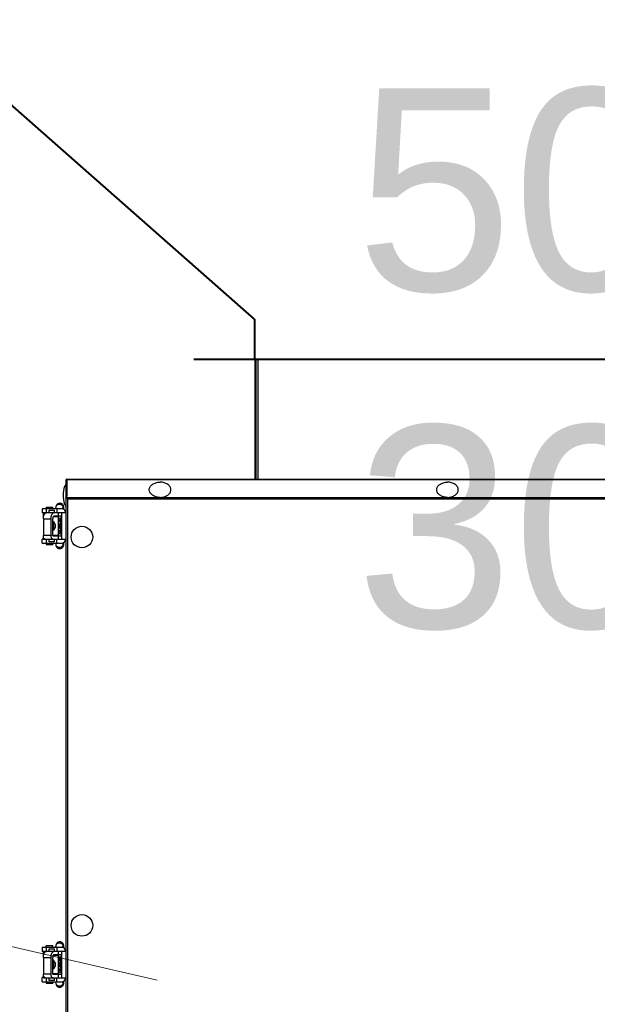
# Model space of a CAD drawing. Header units: millimetres. Extents: x 14400 to 93787, y -21104 to 39413.
# Tile 184 of 256: x 23625 to 23668, y 17812 to 17885. Entities that reach past the tile are written whole.
import ezdxf

# ---------------------------------------------------------------- set-up
doc = ezdxf.new("R2010")
doc.units = ezdxf.units.MM
doc.layers.add('B1_ASSEMBLY_MEMBERS', color=7, linetype='Continuous')
doc.layers.add('FLUID-CZ2-150-DIM', color=7, linetype='Continuous')
doc.layers.add('FL_WENTYLACJA', color=7, linetype='Continuous', lineweight=50)
doc.layers.add('FLUID-CZ2', color=204, linetype='Continuous', lineweight=40)
doc.styles.add('FDBES', font='arial.ttf')

# ---------------------------------------------------------------- blocks, each defined once
blk = doc.blocks.new('dsgsdg')
at = {"layer": 'B1_ASSEMBLY_MEMBERS', "linetype": 'Continuous'}
for p, q in [((48828.882, -49912.283), (48828.882, -49834.423)), ((48828.923, -49912.283), (48828.923, -49834.423)), ((48830.241, -49912.277), (48830.241, -49834.429)), ((48830.34, -49912.213), (48830.34, -49834.493)), ((48820.022, -49898.31), (48820.022, -49848.38)), ((48820.022, -49898.1), (48828.882, -49898.1)), ((48820.022, -49898.24), (48828.882, -49898.24)), ((48820.022, -49898.31), (48828.882, -49898.31)), ((48828.882, -49912.283), (48830.142, -49912.283)), ((48828.952, -49912.353), (48828.952, -49912.283)), ((48828.952, -49912.353), (48923.812, -49912.353)), ((48828.973, -49912.353), (48828.973, -49912.283)), ((48829.928, -49912.543), (48830.237, -49912.543)), ((48830.241, -49912.277), (48830.142, -49912.283)), ((48830.241, -49912.277), (48830.291, -49912.277)), ((48830.241, -49912.353), (48830.241, -49912.283)), ((48830.291, -49912.312), (48830.291, -49912.262)), ((48830.34, -49912.213), (48830.304, -49912.234)), ((48830.34, -49912.213), (48922.424, -49912.213)), ((48831.008, -49912.57), (48830.998, -49912.568)), ((48831.097, -49912.585), (48831.008, -49912.57)), ((48831.083, -49912.673), (48831.083, -49914.103)), ((48831.382, -49912.353), (48831.382, -49912.653)), ((48833.332, -49912.653), (48831.382, -49912.653)), ((48831.382, -49912.653), (48831.382, -49913.995)), ((48831.632, -49912.653), (48831.632, -49913.226)), ((48831.989, -49912.731), (48831.632, -49912.673)), ((48831.932, -49912.783), (48831.962, -49912.753)), ((48831.932, -49912.783), (48831.932, -49912.889)), ((48831.962, -49912.753), (48832.032, -49912.753)), ((48831.962, -49912.889), (48831.962, -49912.753)), ((48831.989, -49912.731), (48831.992, -49912.732)), ((48831.992, -49912.753), (48831.992, -49912.732)), ((48831.992, -49912.732), (48831.997, -49912.732)), ((48831.997, -49912.732), (48831.999, -49912.733)), ((48832.032, -49912.889), (48832.032, -49912.653)), ((48832.032, -49912.737), (48832.232, -49912.737)), ((48832.232, -49912.653), (48832.232, -49912.746)), ((48832.257, -49912.653), (48832.257, -49912.693)), ((48832.457, -49912.693), (48832.457, -49912.653)), ((48832.482, -49912.653), (48832.482, -49912.746)), ((48832.482, -49912.737), (48832.682, -49912.737)), ((48832.682, -49912.889), (48832.682, -49912.653)), ((48832.682, -49912.803), (48832.782, -49912.803)), ((48832.725, -49912.731), (48832.722, -49912.732)), ((48832.722, -49912.732), (48832.722, -49912.803)), ((48833.082, -49912.673), (48832.725, -49912.731)), ((48832.782, -49912.889), (48832.782, -49912.803)), ((48833.082, -49913.317), (48833.082, -49912.653)), ((48833.332, -49912.653), (48833.332, -49912.353)), ((48833.332, -49913.995), (48833.332, -49912.653)), ((48833.707, -49912.57), (48833.618, -49912.585)), ((48833.631, -49914.103), (48833.631, -49912.673)), ((48863.533, -49912.57), (48863.523, -49912.568)), ((48863.622, -49912.585), (48863.533, -49912.57)), ((48863.608, -49912.673), (48863.608, -49914.103)), ((48863.907, -49912.353), (48863.907, -49912.653)), ((48865.857, -49912.653), (48863.907, -49912.653)), ((48863.907, -49912.653), (48863.907, -49913.995)), ((48864.157, -49912.653), (48864.157, -49913.226)), ((48864.514, -49912.731), (48864.157, -49912.673)), ((48864.457, -49912.783), (48864.487, -49912.753)), ((48864.457, -49912.783), (48864.457, -49912.889)), ((48864.487, -49912.753), (48864.557, -49912.753)), ((48864.487, -49912.889), (48864.487, -49912.753)), ((48864.514, -49912.731), (48864.517, -49912.732)), ((48864.517, -49912.753), (48864.517, -49912.732)), ((48864.517, -49912.732), (48864.522, -49912.732)), ((48864.522, -49912.732), (48864.524, -49912.733)), ((48864.557, -49912.889), (48864.557, -49912.653)), ((48864.557, -49912.737), (48864.757, -49912.737)), ((48864.757, -49912.653), (48864.757, -49912.746)), ((48864.782, -49912.653), (48864.782, -49912.693)), ((48864.982, -49912.693), (48864.982, -49912.653)), ((48865.007, -49912.653), (48865.007, -49912.746)), ((48865.007, -49912.737), (48865.207, -49912.737)), ((48865.207, -49912.889), (48865.207, -49912.653)), ((48865.207, -49912.803), (48865.307, -49912.803)), ((48865.25, -49912.731), (48865.247, -49912.732)), ((48865.247, -49912.732), (48865.247, -49912.803)), ((48865.607, -49912.673), (48865.25, -49912.731)), ((48865.307, -49912.889), (48865.307, -49912.803)), ((48865.607, -49913.317), (48865.607, -49912.653)), ((48865.857, -49912.653), (48865.857, -49912.353)), ((48865.857, -49913.995), (48865.857, -49912.653)), ((48866.232, -49912.57), (48866.143, -49912.585)), ((48866.156, -49914.103), (48866.156, -49912.673)), ((48831.083, -49913.089), (48830.927, -49913.064)), ((48831.082, -49913.298), (48830.982, -49913.298)), ((48830.982, -49913.298), (48830.982, -49913.798)), ((48831.083, -49913.003), (48831.383, -49913.003)), ((48831.382, -49913.189), (48831.182, -49913.189)), ((48831.182, -49913.589), (48831.182, -49913.189)), ((48831.382, -49913.589), (48831.182, -49913.589)), ((48831.382, -49912.923), (48831.632, -49912.923)), ((48831.657, -49913.183), (48831.632, -49913.179)), ((48831.657, -49913.189), (48831.632, -49913.189)), ((48833.057, -49912.889), (48831.657, -49912.889)), ((48831.657, -49913.272), (48831.657, -49912.889)), ((48833.072, -49913.322), (48831.832, -49913.322)), ((48833.072, -49913.442), (48831.832, -49913.442)), ((48831.832, -49914.012), (48831.832, -49913.442)), ((48833.057, -49912.889), (48833.057, -49913.322)), ((48833.082, -49913.179), (48833.057, -49913.183)), ((48833.082, -49913.189), (48833.057, -49913.189)), ((48833.072, -49913.442), (48833.072, -49914.012)), ((48833.082, -49912.923), (48833.332, -49912.923)), ((48833.631, -49913.003), (48833.331, -49913.003)), ((48833.532, -49913.189), (48833.332, -49913.189)), ((48833.532, -49913.589), (48833.332, -49913.589)), ((48833.532, -49913.189), (48833.532, -49913.589)), ((48833.787, -49913.064), (48833.631, -49913.089)), ((48833.632, -49913.298), (48833.732, -49913.298)), ((48833.732, -49913.798), (48833.732, -49913.298)), ((48863.608, -49913.089), (48863.452, -49913.064)), ((48863.607, -49913.298), (48863.507, -49913.298)), ((48863.507, -49913.298), (48863.507, -49913.798)), ((48863.608, -49913.003), (48863.908, -49913.003)), ((48863.907, -49913.189), (48863.707, -49913.189)), ((48863.707, -49913.589), (48863.707, -49913.189)), ((48863.907, -49913.589), (48863.707, -49913.589)), ((48863.907, -49912.923), (48864.157, -49912.923)), ((48864.182, -49913.183), (48864.157, -49913.179)), ((48864.182, -49913.189), (48864.157, -49913.189)), ((48865.582, -49912.889), (48864.182, -49912.889)), ((48864.182, -49913.272), (48864.182, -49912.889)), ((48865.597, -49913.322), (48864.357, -49913.322)), ((48865.597, -49913.442), (48864.357, -49913.442)), ((48864.357, -49914.012), (48864.357, -49913.442)), ((48865.582, -49912.889), (48865.582, -49913.322)), ((48865.607, -49913.179), (48865.582, -49913.183)), ((48865.607, -49913.189), (48865.582, -49913.189)), ((48865.597, -49913.442), (48865.597, -49914.012)), ((48865.607, -49912.923), (48865.857, -49912.923)), ((48866.156, -49913.003), (48865.856, -49913.003)), ((48866.057, -49913.189), (48865.857, -49913.189)), ((48866.057, -49913.589), (48865.857, -49913.589)), ((48866.057, -49913.189), (48866.057, -49913.589)), ((48866.312, -49913.064), (48866.156, -49913.089)), ((48866.157, -49913.298), (48866.257, -49913.298)), ((48866.257, -49913.798), (48866.257, -49913.298)), ((48831.082, -49913.798), (48830.982, -49913.798)), ((48831.383, -49913.787), (48831.083, -49913.787)), ((48831.083, -49914.103), (48831.383, -49914.103)), ((48831.632, -49913.995), (48831.382, -49913.995)), ((48831.382, -49913.998), (48831.632, -49913.998)), ((48831.383, -49913.982), (48831.383, -49914.103)), ((48831.632, -49913.998), (48831.632, -49913.989)), ((48831.832, -49914.012), (48833.072, -49914.012)), ((48833.332, -49913.998), (48833.189, -49913.998)), ((48833.332, -49913.995), (48833.202, -49913.995)), ((48833.631, -49913.787), (48833.331, -49913.787)), ((48833.331, -49913.983), (48833.331, -49914.103)), ((48833.631, -49914.103), (48833.331, -49914.103)), ((48833.632, -49913.798), (48833.732, -49913.798)), ((48863.607, -49913.798), (48863.507, -49913.798)), ((48863.908, -49913.787), (48863.608, -49913.787)), ((48863.608, -49914.103), (48863.908, -49914.103)), ((48864.157, -49913.995), (48863.907, -49913.995)), ((48863.907, -49913.998), (48864.157, -49913.998)), ((48863.908, -49913.982), (48863.908, -49914.103)), ((48864.157, -49913.998), (48864.157, -49913.989)), ((48864.357, -49914.012), (48865.597, -49914.012)), ((48865.857, -49913.998), (48865.714, -49913.998)), ((48865.857, -49913.995), (48865.727, -49913.995)), ((48866.156, -49913.787), (48865.856, -49913.787)), ((48865.856, -49913.983), (48865.856, -49914.103)), ((48866.156, -49914.103), (48865.856, -49914.103)), ((48866.157, -49913.798), (48866.257, -49913.798))]:
    blk.add_line(p, q, dxfattribs=at)
for centre in [(48833.182, -49911.153), (48861.982, -49911.153)]:
    blk.add_circle(centre, 0.8, dxfattribs=at)
for centre, radius, start, end in [((48829.022, -49912.213), 0.14, 207.99036, 240.00035), ((48829.928, -49911.353), 1.19, 237.16787, 270), ((48830.237, -49911.353), 1.19, 270, 302.83213), ((48830.495, -49912.401), 0.239, 145.7954, 148.56824), ((48831.403, -49912.673), 0.32, 93.76274, 180), ((48832.296, -49910.15), 2.616, 279.20893, 279.37638), ((48833.311, -49912.673), 0.32, 0, 86.23726), ((48863.928, -49912.673), 0.32, 93.76274, 180), ((48864.821, -49910.15), 2.616, 279.20893, 279.37638), ((48865.836, -49912.673), 0.32, 0, 86.23726), ((48832.357, -49913.533), 0.251, 58.11564, 121.88474), ((48832.357, -49913.179), 0.312, 68.88206, 111.12024), ((48833.072, -49912.905), 0.537, 270.0006, 271.07242), ((48864.882, -49913.533), 0.251, 58.11564, 121.88474), ((48864.882, -49913.179), 0.312, 68.88206, 111.12024), ((48865.597, -49912.905), 0.537, 270.0006, 271.07242)]:
    blk.add_arc(centre, radius, start, end, dxfattribs=at)
for points, knots in [([(48830.241, -49884.02), (48830.241, -49883.917), (48830.214, -49883.717), (48830.112, -49883.492), (48829.994, -49883.353), (48829.896, -49883.278), (48829.788, -49883.23), (48829.675, -49883.214), (48829.562, -49883.23), (48829.454, -49883.278), (48829.355, -49883.353), (48829.238, -49883.492), (48829.136, -49883.717), (48829.109, -49883.917), (48829.109, -49884.02)], [0, 0, 0, 0, 0.143525, 0.276784, 0.337751, 0.394666, 0.448272, 0.5, 0.551728, 0.605334, 0.662249, 0.723216, 0.856475, 1, 1, 1, 1]), ([(48830.241, -49884.02), (48830.241, -49884.123), (48830.214, -49884.322), (48830.112, -49884.548), (48829.994, -49884.686), (48829.896, -49884.762), (48829.788, -49884.809), (48829.675, -49884.825), (48829.562, -49884.809), (48829.454, -49884.762), (48829.355, -49884.686), (48829.238, -49884.548), (48829.136, -49884.322), (48829.109, -49884.123), (48829.109, -49884.02)], [0, 0, 0, 0, 0.143525, 0.276784, 0.337751, 0.394666, 0.448272, 0.5, 0.551728, 0.605334, 0.662249, 0.723216, 0.856475, 1, 1, 1, 1]), ([(48830.241, -49905.353), (48830.241, -49905.25), (48830.214, -49905.05), (48830.112, -49904.825), (48829.994, -49904.687), (48829.896, -49904.611), (48829.788, -49904.564), (48829.675, -49904.548), (48829.562, -49904.564), (48829.454, -49904.611), (48829.355, -49904.687), (48829.238, -49904.825), (48829.136, -49905.05), (48829.109, -49905.25), (48829.109, -49905.353)], [0, 0, 0, 0, 0.143525, 0.276784, 0.337751, 0.394666, 0.448272, 0.5, 0.551728, 0.605334, 0.662249, 0.723216, 0.856475, 1, 1, 1, 1]), ([(48830.241, -49905.353), (48830.241, -49905.456), (48830.214, -49905.656), (48830.112, -49905.881), (48829.994, -49906.019), (48829.896, -49906.095), (48829.788, -49906.142), (48829.675, -49906.158), (48829.562, -49906.142), (48829.454, -49906.095), (48829.355, -49906.019), (48829.238, -49905.881), (48829.136, -49905.656), (48829.109, -49905.456), (48829.109, -49905.353)], [0, 0, 0, 0, 0.143525, 0.276784, 0.337751, 0.394666, 0.448272, 0.5, 0.551728, 0.605334, 0.662249, 0.723216, 0.856475, 1, 1, 1, 1]), ([(48830.258, -49912.281), (48830.255, -49912.281), (48830.25, -49912.283), (48830.244, -49912.283), (48830.241, -49912.283)], [0, 0, 0, 0, 0.505063, 1, 1, 1, 1]), ([(48830.258, -49912.348), (48830.255, -49912.35), (48830.25, -49912.352), (48830.244, -49912.353), (48830.241, -49912.353)], [0, 0, 0, 0, 0.518844, 1, 1, 1, 1]), ([(48830.274, -49912.334), (48830.272, -49912.337), (48830.267, -49912.342), (48830.261, -49912.347), (48830.258, -49912.348)], [0, 0, 0, 0, 0.532832, 1, 1, 1, 1]), ([(48830.657, -49912.796), (48830.657, -49912.764), (48830.669, -49912.702), (48830.718, -49912.623), (48830.785, -49912.57), (48830.873, -49912.535), (48830.988, -49912.518), (48831.08, -49912.511), (48831.13, -49912.508)], [0, 0, 0, 0, 0.150623, 0.299623, 0.440504, 0.55634, 0.754009, 1, 1, 1, 1]), ([(48830.927, -49913.064), (48830.869, -49913.054), (48830.77, -49913.025), (48830.677, -49912.916), (48830.657, -49912.836), (48830.657, -49912.796)], [0, 0, 0, 0, 0.425134, 0.70872, 1, 1, 1, 1]), ([(48830.751, -49912.829), (48830.751, -49912.758), (48830.793, -49912.648), (48830.909, -49912.572), (48830.977, -49912.565), (48831.008, -49912.57)], [0, 0, 0, 0, 0.520241, 0.766454, 1, 1, 1, 1]), ([(48830.927, -49913.064), (48830.903, -49913.06), (48830.854, -49913.041), (48830.776, -49912.967), (48830.751, -49912.883), (48830.751, -49912.829)], [0, 0, 0, 0, 0.236232, 0.481043, 1, 1, 1, 1]), ([(48831.751, -49912.888), (48831.769, -49912.839), (48831.833, -49912.75), (48831.942, -49912.723), (48831.989, -49912.731)], [0, 0, 0, 0, 0.522939, 1, 1, 1, 1]), ([(48831.999, -49912.733), (48832.001, -49912.725), (48832.005, -49912.698), (48832.012, -49912.671), (48832.017, -49912.652)], [0, 0, 0, 0, 0.266874, 1, 1, 1, 1]), ([(48832.239, -49912.732), (48832.235, -49912.744), (48832.211, -49912.798), (48832.18, -49912.848), (48832.157, -49912.888)], [0, 0, 0, 0, 0.220671, 1, 1, 1, 1]), ([(48832.197, -49912.887), (48832.244, -49912.856), (48832.357, -49912.82), (48832.471, -49912.856), (48832.517, -49912.887)], [0, 0, 0, 0, 0.5, 1, 1, 1, 1]), ([(48832.255, -49912.699), (48832.254, -49912.7), (48832.247, -49912.71), (48832.243, -49912.722), (48832.239, -49912.732)], [0, 0, 0, 0, 0.139837, 1, 1, 1, 1]), ([(48832.475, -49912.732), (48832.474, -49912.728), (48832.469, -49912.716), (48832.465, -49912.705), (48832.46, -49912.699)], [0, 0, 0, 0, 0.354168, 1, 1, 1, 1]), ([(48832.557, -49912.888), (48832.549, -49912.874), (48832.52, -49912.823), (48832.49, -49912.771), (48832.475, -49912.732)], [0, 0, 0, 0, 0.279283, 1, 1, 1, 1]), ([(48832.698, -49912.652), (48832.699, -49912.658), (48832.706, -49912.685), (48832.712, -49912.712), (48832.715, -49912.733)], [0, 0, 0, 0, 0.230582, 1, 1, 1, 1]), ([(48832.964, -49912.888), (48832.945, -49912.839), (48832.882, -49912.75), (48832.773, -49912.723), (48832.725, -49912.731)], [0, 0, 0, 0, 0.522939, 1, 1, 1, 1]), ([(48833.584, -49912.508), (48833.635, -49912.511), (48833.726, -49912.518), (48833.842, -49912.535), (48833.93, -49912.57), (48833.997, -49912.623), (48834.046, -49912.702), (48834.057, -49912.764), (48834.057, -49912.796)], [0, 0, 0, 0, 0.246044, 0.443765, 0.559672, 0.700522, 0.849407, 1, 1, 1, 1]), ([(48833.707, -49912.57), (48833.738, -49912.565), (48833.806, -49912.572), (48833.922, -49912.648), (48833.964, -49912.758), (48833.964, -49912.829)], [0, 0, 0, 0, 0.233535, 0.479737, 1, 1, 1, 1]), ([(48833.715, -49912.569), (48833.716, -49912.569), (48833.719, -49912.568), (48833.712, -49912.569), (48833.71, -49912.57), (48833.707, -49912.57)], [0, 0, 0, 0, 0.180217, 0.254623, 1, 1, 1, 1]), ([(48834.057, -49912.796), (48834.057, -49912.836), (48834.038, -49912.916), (48833.944, -49913.025), (48833.845, -49913.054), (48833.787, -49913.064)], [0, 0, 0, 0, 0.291313, 0.575126, 1, 1, 1, 1]), ([(48833.964, -49912.829), (48833.964, -49912.883), (48833.939, -49912.967), (48833.861, -49913.041), (48833.812, -49913.06), (48833.787, -49913.064)], [0, 0, 0, 0, 0.518957, 0.763768, 1, 1, 1, 1]), ([(48863.182, -49912.796), (48863.182, -49912.764), (48863.194, -49912.702), (48863.243, -49912.623), (48863.31, -49912.57), (48863.398, -49912.535), (48863.513, -49912.518), (48863.605, -49912.511), (48863.655, -49912.508)], [0, 0, 0, 0, 0.150623, 0.299623, 0.440504, 0.55634, 0.754009, 1, 1, 1, 1]), ([(48863.452, -49913.064), (48863.394, -49913.054), (48863.295, -49913.025), (48863.202, -49912.916), (48863.182, -49912.836), (48863.182, -49912.796)], [0, 0, 0, 0, 0.425134, 0.70872, 1, 1, 1, 1]), ([(48863.276, -49912.829), (48863.276, -49912.758), (48863.318, -49912.648), (48863.434, -49912.572), (48863.502, -49912.565), (48863.533, -49912.57)], [0, 0, 0, 0, 0.520241, 0.766454, 1, 1, 1, 1]), ([(48863.452, -49913.064), (48863.428, -49913.06), (48863.379, -49913.041), (48863.301, -49912.967), (48863.276, -49912.883), (48863.276, -49912.829)], [0, 0, 0, 0, 0.236232, 0.481043, 1, 1, 1, 1]), ([(48864.276, -49912.888), (48864.294, -49912.839), (48864.358, -49912.75), (48864.467, -49912.723), (48864.514, -49912.731)], [0, 0, 0, 0, 0.522939, 1, 1, 1, 1]), ([(48864.524, -49912.733), (48864.526, -49912.725), (48864.53, -49912.698), (48864.537, -49912.671), (48864.542, -49912.652)], [0, 0, 0, 0, 0.266874, 1, 1, 1, 1]), ([(48864.764, -49912.732), (48864.76, -49912.744), (48864.736, -49912.798), (48864.705, -49912.848), (48864.682, -49912.888)], [0, 0, 0, 0, 0.220671, 1, 1, 1, 1]), ([(48864.722, -49912.887), (48864.769, -49912.856), (48864.882, -49912.82), (48864.996, -49912.856), (48865.042, -49912.887)], [0, 0, 0, 0, 0.5, 1, 1, 1, 1]), ([(48864.78, -49912.699), (48864.779, -49912.7), (48864.772, -49912.71), (48864.768, -49912.722), (48864.764, -49912.732)], [0, 0, 0, 0, 0.139837, 1, 1, 1, 1]), ([(48865, -49912.732), (48864.999, -49912.728), (48864.994, -49912.716), (48864.99, -49912.705), (48864.985, -49912.699)], [0, 0, 0, 0, 0.354168, 1, 1, 1, 1]), ([(48865.082, -49912.888), (48865.074, -49912.874), (48865.045, -49912.823), (48865.015, -49912.771), (48865, -49912.732)], [0, 0, 0, 0, 0.279283, 1, 1, 1, 1]), ([(48865.223, -49912.652), (48865.224, -49912.658), (48865.231, -49912.685), (48865.237, -49912.712), (48865.24, -49912.733)], [0, 0, 0, 0, 0.230582, 1, 1, 1, 1]), ([(48865.489, -49912.888), (48865.47, -49912.839), (48865.407, -49912.75), (48865.298, -49912.723), (48865.25, -49912.731)], [0, 0, 0, 0, 0.522939, 1, 1, 1, 1]), ([(48866.109, -49912.508), (48866.16, -49912.511), (48866.251, -49912.518), (48866.367, -49912.535), (48866.455, -49912.57), (48866.522, -49912.623), (48866.571, -49912.702), (48866.582, -49912.764), (48866.582, -49912.796)], [0, 0, 0, 0, 0.246044, 0.443765, 0.559672, 0.700522, 0.849407, 1, 1, 1, 1]), ([(48866.232, -49912.57), (48866.263, -49912.565), (48866.331, -49912.572), (48866.447, -49912.648), (48866.489, -49912.758), (48866.489, -49912.829)], [0, 0, 0, 0, 0.233535, 0.479737, 1, 1, 1, 1]), ([(48866.24, -49912.569), (48866.241, -49912.569), (48866.244, -49912.568), (48866.237, -49912.569), (48866.235, -49912.57), (48866.232, -49912.57)], [0, 0, 0, 0, 0.180217, 0.254623, 1, 1, 1, 1]), ([(48866.582, -49912.796), (48866.582, -49912.836), (48866.563, -49912.916), (48866.469, -49913.025), (48866.37, -49913.054), (48866.312, -49913.064)], [0, 0, 0, 0, 0.291313, 0.575126, 1, 1, 1, 1]), ([(48866.489, -49912.829), (48866.489, -49912.883), (48866.464, -49912.967), (48866.386, -49913.041), (48866.337, -49913.06), (48866.312, -49913.064)], [0, 0, 0, 0, 0.518957, 0.763768, 1, 1, 1, 1]), ([(48831.832, -49913.442), (48831.775, -49913.442), (48831.666, -49913.432), (48831.539, -49913.395), (48831.459, -49913.349), (48831.406, -49913.304), (48831.382, -49913.256), (48831.382, -49913.226)], [0, 0, 0, 0, 0.322432, 0.60818, 0.729025, 0.833202, 1, 1, 1, 1]), ([(48831.632, -49913.226), (48831.632, -49913.256), (48831.685, -49913.297), (48831.758, -49913.317), (48831.807, -49913.322), (48831.832, -49913.322)], [0, 0, 0, 0, 0.382079, 0.672395, 1, 1, 1, 1]), ([(48831.988, -49913.321), (48832.022, -49913.258), (48832.14, -49913.159), (48832.285, -49913.128), (48832.357, -49913.128)], [0, 0, 0, 0, 0.495767, 1, 1, 1, 1]), ([(48832.077, -49913.321), (48832.098, -49913.265), (48832.176, -49913.165), (48832.298, -49913.128), (48832.357, -49913.128)], [0, 0, 0, 0, 0.499397, 1, 1, 1, 1]), ([(48832.576, -49913.321), (48832.548, -49913.292), (48832.479, -49913.244), (48832.357, -49913.219), (48832.235, -49913.244), (48832.167, -49913.292), (48832.139, -49913.321)], [0, 0, 0, 0, 0.249838, 0.5, 0.750162, 1, 1, 1, 1]), ([(48832.357, -49913.128), (48832.43, -49913.128), (48832.575, -49913.159), (48832.692, -49913.258), (48832.727, -49913.321)], [0, 0, 0, 0, 0.504233, 1, 1, 1, 1]), ([(48832.357, -49913.128), (48832.417, -49913.128), (48832.539, -49913.165), (48832.617, -49913.265), (48832.638, -49913.321)], [0, 0, 0, 0, 0.500603, 1, 1, 1, 1]), ([(48833.072, -49913.322), (48833.075, -49913.322), (48833.077, -49913.322), (48833.082, -49913.32), (48833.08, -49913.318), (48833.08, -49913.318)], [0, 0, 0, 0, 0.624018, 0.816994, 1, 1, 1, 1]), ([(48833.332, -49913.317), (48833.332, -49913.355), (48833.268, -49913.408), (48833.176, -49913.434), (48833.115, -49913.441), (48833.082, -49913.442)], [0, 0, 0, 0, 0.382443, 0.671643, 1, 1, 1, 1]), ([(48864.357, -49913.442), (48864.3, -49913.442), (48864.191, -49913.432), (48864.064, -49913.395), (48863.984, -49913.349), (48863.931, -49913.304), (48863.907, -49913.256), (48863.907, -49913.226)], [0, 0, 0, 0, 0.322432, 0.60818, 0.729025, 0.833202, 1, 1, 1, 1]), ([(48864.157, -49913.226), (48864.157, -49913.256), (48864.21, -49913.297), (48864.283, -49913.317), (48864.332, -49913.322), (48864.357, -49913.322)], [0, 0, 0, 0, 0.382079, 0.672395, 1, 1, 1, 1]), ([(48864.513, -49913.321), (48864.547, -49913.258), (48864.665, -49913.159), (48864.81, -49913.128), (48864.882, -49913.128)], [0, 0, 0, 0, 0.495767, 1, 1, 1, 1]), ([(48864.602, -49913.321), (48864.623, -49913.265), (48864.701, -49913.165), (48864.823, -49913.128), (48864.882, -49913.128)], [0, 0, 0, 0, 0.499397, 1, 1, 1, 1]), ([(48865.101, -49913.321), (48865.073, -49913.292), (48865.004, -49913.244), (48864.882, -49913.219), (48864.76, -49913.244), (48864.692, -49913.292), (48864.664, -49913.321)], [0, 0, 0, 0, 0.249838, 0.5, 0.750162, 1, 1, 1, 1]), ([(48864.882, -49913.128), (48864.955, -49913.128), (48865.1, -49913.159), (48865.217, -49913.258), (48865.252, -49913.321)], [0, 0, 0, 0, 0.504233, 1, 1, 1, 1]), ([(48864.882, -49913.128), (48864.942, -49913.128), (48865.064, -49913.165), (48865.142, -49913.265), (48865.163, -49913.321)], [0, 0, 0, 0, 0.500603, 1, 1, 1, 1]), ([(48865.597, -49913.322), (48865.6, -49913.322), (48865.602, -49913.322), (48865.607, -49913.32), (48865.605, -49913.318), (48865.605, -49913.318)], [0, 0, 0, 0, 0.624018, 0.816994, 1, 1, 1, 1]), ([(48865.857, -49913.317), (48865.857, -49913.355), (48865.793, -49913.408), (48865.701, -49913.434), (48865.64, -49913.441), (48865.607, -49913.442)], [0, 0, 0, 0, 0.382443, 0.671643, 1, 1, 1, 1]), ([(48831.832, -49914.012), (48831.775, -49914.012), (48831.666, -49914.002), (48831.539, -49913.965), (48831.459, -49913.919), (48831.406, -49913.874), (48831.382, -49913.826), (48831.382, -49913.796)], [0, 0, 0, 0, 0.322432, 0.60818, 0.729025, 0.833202, 1, 1, 1, 1]), ([(48833.332, -49913.887), (48833.332, -49913.926), (48833.264, -49913.98), (48833.17, -49914.005), (48833.106, -49914.012), (48833.072, -49914.012)], [0, 0, 0, 0, 0.382079, 0.672395, 1, 1, 1, 1]), ([(48864.357, -49914.012), (48864.3, -49914.012), (48864.191, -49914.002), (48864.064, -49913.965), (48863.984, -49913.919), (48863.931, -49913.874), (48863.907, -49913.826), (48863.907, -49913.796)], [0, 0, 0, 0, 0.322432, 0.60818, 0.729025, 0.833202, 1, 1, 1, 1]), ([(48865.857, -49913.887), (48865.857, -49913.926), (48865.789, -49913.98), (48865.695, -49914.005), (48865.631, -49914.012), (48865.597, -49914.012)], [0, 0, 0, 0, 0.382079, 0.672395, 1, 1, 1, 1])]:
    blk.add_open_spline(points, degree=3, knots=knots, dxfattribs=at)
for points in [[(48830.27, -49912.255), (48830.26, -49912.262), (48830.251, -49912.269), (48830.241, -49912.277)], [(48830.304, -49912.234), (48830.293, -49912.241), (48830.281, -49912.248), (48830.27, -49912.255)], [(48830.291, -49912.312), (48830.286, -49912.32), (48830.28, -49912.327), (48830.274, -49912.334)], [(48830.34, -49912.213), (48830.325, -49912.23), (48830.309, -49912.248), (48830.291, -49912.262)], [(48830.307, -49912.283), (48830.302, -49912.293), (48830.297, -49912.303), (48830.291, -49912.312)], [(48830.34, -49912.213), (48830.325, -49912.23), (48830.31, -49912.248), (48830.297, -49912.267)], [(48830.34, -49912.213), (48830.33, -49912.236), (48830.319, -49912.26), (48830.307, -49912.283)], [(48832.475, -49912.732), (48832.402, -49912.704), (48832.313, -49912.704), (48832.239, -49912.732)], [(48832.255, -49912.699), (48832.319, -49912.675), (48832.396, -49912.675), (48832.46, -49912.699)], [(48832.257, -49912.693), (48832.257, -49912.695), (48832.256, -49912.697), (48832.255, -49912.699)], [(48832.46, -49912.699), (48832.459, -49912.697), (48832.457, -49912.695), (48832.457, -49912.693)], [(48865, -49912.732), (48864.927, -49912.704), (48864.838, -49912.704), (48864.764, -49912.732)], [(48864.78, -49912.699), (48864.844, -49912.675), (48864.921, -49912.675), (48864.985, -49912.699)], [(48864.782, -49912.693), (48864.782, -49912.695), (48864.781, -49912.697), (48864.78, -49912.699)], [(48864.985, -49912.699), (48864.984, -49912.697), (48864.982, -49912.695), (48864.982, -49912.693)]]:
    blk.add_open_spline(points, degree=3, dxfattribs=at)
blk = doc.blocks.new('*U513')
at = {"color": 0, "linetype": 'ByBlock', "lineweight": -2}
for q in [(220, 750), (-250, 250)]:
    blk.add_line((-220, 250), q, dxfattribs=at)
at = {"linetype": 'Continuous', "lineweight": -2}
blk.add_line((-250, -295), (-250, 295), dxfattribs=at)

msp = doc.modelspace()

# ---------------------------------------------------------------- linework, layer by layer
at = {"layer": 'FL_WENTYLACJA', "color": 7, "lineweight": 0}
msp.add_line((23462.11953, 17852.97093), (23635.10288, 17813.35217), dxfattribs=at)

# ---------------------------------------------------------------- block references
at = {"layer": 'FL_WENTYLACJA', "rotation": 270}
msp.add_blockref('dsgsdg', (73540.67271, 66679.38601), dxfattribs=at)
at = {"layer": 'FLUID-CZ2', "linetype": 'Continuous', "xscale": 0.1, "yscale": 0.1, "zscale": 0.1, "rotation": 90}
msp.add_blockref('*U513', (23667.32808, 17884.36372), dxfattribs=at)

# ---------------------------------------------------------------- texts
at = {"layer": 'FLUID-CZ2-150-DIM', "insert": (23667.32808, 17859.36372), "char_height": 15, "attachment_point": 5, "style": 'FDBES'}
msp.add_mtext('500\\P300', dxfattribs=at)

doc.saveas('drawing.dxf')
